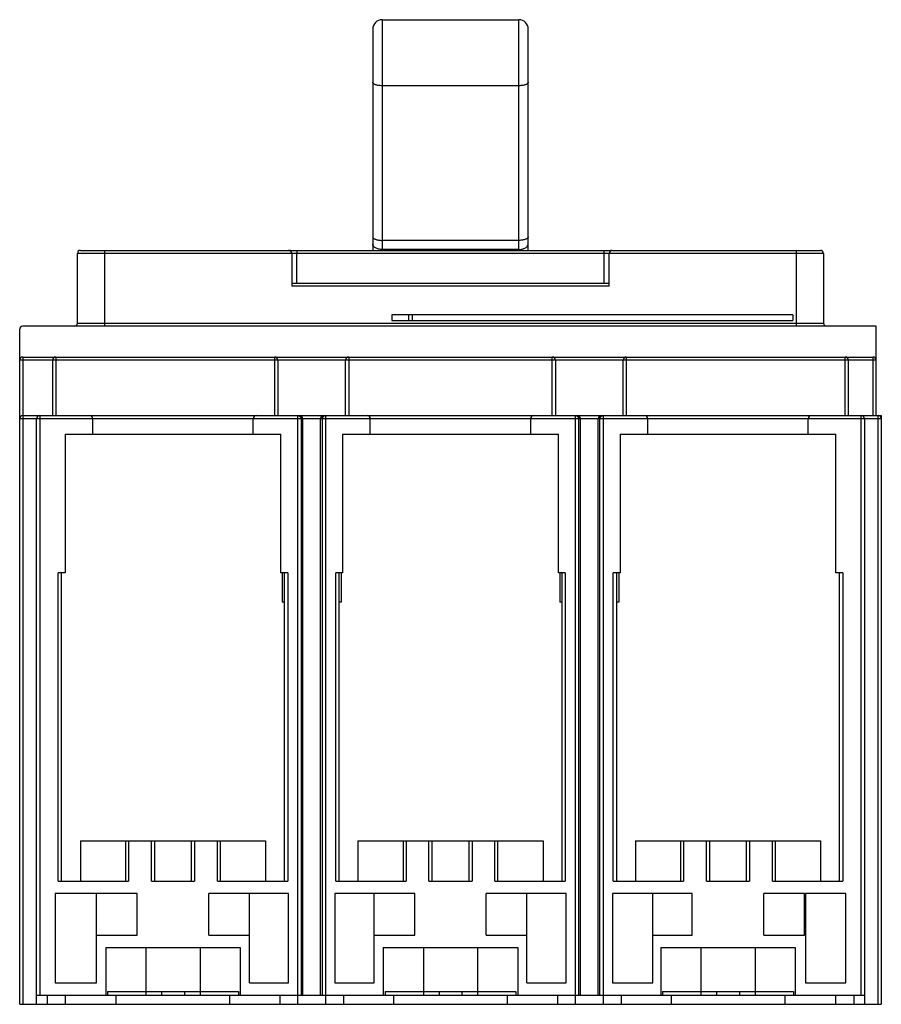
# Model space of a CAD drawing. Header units: millimetres. Extents: x 21 to 161, y 46 to 205.
import ezdxf

# ---------------------------------------------------------------- set-up
doc = ezdxf.new("R2010")
doc.units = ezdxf.units.MM
doc.header["$LTSCALE"] = 16.279879
doc.layers.get('0').update_dxf_attribs({"linetype": 'CONTINUOUS'})

msp = doc.modelspace()

# ---------------------------------------------------------------- linework, layer by layer
at = {"color": 7, "linetype": 'Continuous'}
for p, q in [((79.64, 205.35), (79.64, 167.92)), ((79.64, 205.35), (101.84, 205.35)), ((101.84, 167.92), (101.84, 205.35)), ((78.14, 203.85), (78.14, 167.92)), ((103.34, 167.92), (103.34, 203.85)), ((101.84, 194.64), (79.64, 194.64)), ((101.84, 169.55), (79.64, 169.55)), ((30.75, 167.92), (150.73, 167.92)), ((34.65, 167.92), (34.65, 155.62)), ((65.81, 167.92), (65.81, 167.42)), ((101.84, 168.07), (79.64, 168.07)), ((115.68, 162.62), (115.68, 167.92)), ((146.84, 155.62), (146.84, 167.92)), ((30.25, 156.12), (30.25, 167.42)), ((151.23, 167.42), (30.25, 167.42)), ((65, 167.42), (65, 162.12)), ((65.8, 162.62), (65.81, 167.42)), ((116.48, 162.12), (116.48, 167.42)), ((151.23, 167.42), (151.23, 156.12)), ((65, 162.62), (116.48, 162.62)), ((116.48, 162.12), (65, 162.12)), ((81.24, 157.45), (81.24, 156.57)), ((146.24, 157.45), (81.24, 157.45)), ((81.24, 156.57), (146.24, 156.57)), ((83.94, 157.45), (83.94, 156.57)), ((84.54, 157.45), (84.54, 156.57)), ((146.24, 157.45), (146.24, 156.57)), ((20.89, 45.62), (20.89, 155.12)), ((159.75, 155.62), (21.39, 155.62)), ((30.25, 156.12), (151.23, 156.12)), ((159.75, 141.12), (159.75, 155.62)), ((21.39, 150.62), (21.39, 45.62)), ((21.39, 150.62), (159.25, 150.62)), ((26.74, 150.62), (26.74, 141.12)), ((62.24, 141.12), (62.24, 150.62)), ((74.24, 150.62), (74.24, 141.12)), ((107.24, 141.12), (107.24, 150.62)), ((119.24, 150.62), (119.24, 141.12)), ((154.74, 141.12), (154.74, 150.62)), ((159.25, 141.12), (159.25, 150.62)), ((159.75, 150.12), (20.89, 150.12)), ((26.24, 141.12), (26.24, 150.12)), ((62.74, 150.12), (62.74, 141.12)), ((73.74, 141.12), (73.74, 150.12)), ((107.74, 150.12), (107.74, 141.12)), ((118.74, 141.12), (118.74, 150.12)), ((155.24, 150.12), (155.24, 141.12)), ((58.73, 140.62), (20.89, 140.62)), ((21.39, 141.12), (59.23, 141.12)), ((23.64, 45.62), (23.64, 140.62)), ((24.14, 141.12), (24.14, 47.12)), ((32.74, 138.12), (32.74, 140.62)), ((58.74, 138.12), (58.74, 140.62)), ((103.73, 140.62), (58.74, 140.62)), ((59.24, 141.12), (104.23, 141.12)), ((66.01, 47.12), (66.01, 141.12)), ((66.51, 140.62), (66.51, 47.12)), ((66.8, 47.12), (66.8, 140.62)), ((69.68, 47.12), (69.68, 140.62)), ((69.97, 47.12), (69.97, 140.62)), ((70.47, 141.12), (70.47, 47.12)), ((77.74, 138.12), (77.74, 140.62)), ((103.74, 138.12), (103.74, 140.62)), ((148.73, 140.62), (103.74, 140.62)), ((104.24, 141.12), (149.23, 141.12)), ((111.01, 47.12), (111.01, 141.12)), ((111.51, 140.62), (111.51, 47.12)), ((111.8, 47.12), (111.8, 140.62)), ((114.68, 47.12), (114.68, 140.62)), ((114.97, 47.12), (114.97, 140.62)), ((115.47, 141.12), (115.47, 47.12)), ((122.74, 138.12), (122.74, 140.62)), ((160.59, 140.62), (148.74, 140.62)), ((148.74, 138.12), (148.74, 140.62)), ((149.24, 141.12), (160.59, 141.12)), ((157.34, 47.12), (157.34, 141.12)), ((157.84, 140.62), (157.84, 45.62)), ((160.09, 45.62), (160.09, 141.12)), ((160.59, 141.12), (160.59, 45.62)), ((28.24, 138.12), (28.24, 115.62)), ((28.24, 138.12), (63.24, 138.12)), ((63.24, 115.62), (63.24, 138.12)), ((73.24, 138.12), (73.24, 115.62)), ((73.24, 138.12), (108.24, 138.12)), ((108.24, 115.62), (108.24, 138.12)), ((118.24, 138.12), (153.24, 138.12)), ((118.24, 138.12), (118.24, 115.62)), ((153.24, 115.62), (153.24, 138.12)), ((27.14, 65.62), (27.14, 115.62)), ((28.24, 115.62), (27.14, 115.62)), ((27.64, 115.62), (27.64, 65.62)), ((64.34, 115.62), (63.24, 115.62)), ((63.46, 115.62), (63.46, 110.84)), ((63.84, 65.62), (63.84, 115.62)), ((64.34, 115.62), (64.34, 65.62)), ((72.14, 65.62), (72.14, 115.62)), ((73.24, 115.62), (72.14, 115.62)), ((72.64, 115.62), (72.64, 65.62)), ((73.02, 115.62), (73.02, 110.84)), ((109.34, 115.62), (108.24, 115.62)), ((108.46, 115.62), (108.46, 110.84)), ((108.84, 65.62), (108.84, 115.62)), ((109.34, 115.62), (109.34, 65.62)), ((118.24, 115.62), (117.14, 115.62)), ((117.14, 65.62), (117.14, 115.62)), ((117.64, 115.62), (117.64, 65.62)), ((118.02, 115.62), (118.02, 110.84)), ((154.34, 115.62), (153.24, 115.62)), ((153.84, 65.62), (153.84, 115.62)), ((154.34, 115.62), (154.34, 65.62)), ((63.84, 110.84), (63.46, 110.84)), ((73.02, 110.84), (72.64, 110.84)), ((108.84, 110.84), (108.46, 110.84)), ((118.02, 110.84), (117.64, 110.84)), ((30.74, 72.12), (30.74, 65.62)), ((30.74, 72.12), (60.74, 72.12)), ((38.1, 65.62), (38.1, 72.12)), ((38.53, 72.12), (38.53, 65.62)), ((42.24, 65.62), (42.24, 72.12)), ((42.74, 72.12), (42.74, 65.62)), ((48.74, 65.62), (48.74, 72.12)), ((49.24, 72.12), (49.24, 65.62)), ((52.95, 65.62), (52.95, 72.12)), ((53.38, 72.12), (53.38, 65.62)), ((60.74, 72.12), (60.74, 65.62)), ((75.74, 72.12), (105.74, 72.12)), ((75.74, 72.12), (75.74, 65.62)), ((83.1, 65.62), (83.1, 72.12)), ((83.53, 72.12), (83.53, 65.62)), ((87.24, 65.62), (87.24, 72.12)), ((87.74, 72.12), (87.74, 65.62)), ((93.74, 65.62), (93.74, 72.12)), ((94.24, 72.12), (94.24, 65.62)), ((97.95, 65.62), (97.95, 72.12)), ((98.38, 72.12), (98.38, 65.62)), ((105.74, 72.12), (105.74, 65.62)), ((120.74, 72.12), (150.74, 72.12)), ((120.74, 72.12), (120.74, 65.62)), ((128.1, 65.62), (128.1, 72.12)), ((128.53, 72.12), (128.53, 65.62)), ((132.24, 65.62), (132.24, 72.12)), ((132.74, 72.12), (132.74, 65.62)), ((138.74, 65.62), (138.74, 72.12)), ((139.24, 72.12), (139.24, 65.62)), ((142.95, 65.62), (142.95, 72.12)), ((143.38, 72.12), (143.38, 65.62)), ((150.74, 72.12), (150.74, 65.62)), ((27.14, 65.62), (38.53, 65.62)), ((42.24, 65.62), (49.24, 65.62)), ((52.95, 65.62), (64.34, 65.62)), ((72.14, 65.62), (83.53, 65.62)), ((87.24, 65.62), (94.24, 65.62)), ((97.95, 65.62), (109.34, 65.62)), ((117.14, 65.62), (128.53, 65.62)), ((132.24, 65.62), (139.24, 65.62)), ((142.95, 65.62), (154.34, 65.62)), ((26.64, 63.62), (26.64, 49.12)), ((39.94, 63.62), (26.64, 63.62)), ((33.34, 49.12), (33.34, 63.62)), ((39.94, 56.82), (39.94, 63.62)), ((64.49, 63.62), (51.54, 63.62)), ((51.54, 56.82), (51.54, 63.62)), ((58.14, 49.12), (58.14, 63.62)), ((64.49, 49.12), (64.49, 63.62)), ((84.94, 63.62), (71.99, 63.62)), ((71.99, 63.62), (71.99, 49.12)), ((78.34, 49.12), (78.34, 63.62)), ((84.94, 56.82), (84.94, 63.62)), ((109.49, 63.62), (96.54, 63.62)), ((96.54, 56.82), (96.54, 63.62)), ((103.14, 49.12), (103.14, 63.62)), ((109.49, 49.12), (109.49, 63.62)), ((129.94, 63.62), (116.99, 63.62)), ((116.99, 63.62), (116.99, 49.12)), ((123.52, 49.12), (123.52, 63.62)), ((129.94, 56.82), (129.94, 63.62)), ((148.14, 63.62), (141.54, 63.62)), ((141.54, 56.82), (141.54, 63.62)), ((148.14, 56.82), (148.14, 63.62)), ((154.84, 63.62), (148.32, 63.62)), ((148.32, 63.62), (148.32, 49.12)), ((154.84, 49.12), (154.84, 63.62)), ((33.34, 56.82), (39.94, 56.82)), ((51.54, 56.82), (58.14, 56.82)), ((78.34, 56.82), (84.94, 56.82)), ((96.54, 56.82), (103.14, 56.82)), ((123.52, 56.82), (129.94, 56.82)), ((141.54, 56.82), (148.14, 56.82)), ((34.84, 54.82), (56.64, 54.82)), ((34.84, 54.82), (34.84, 47.12)), ((41.35, 54.82), (41.35, 47.12)), ((50.13, 54.82), (50.13, 47.12)), ((56.64, 54.82), (56.64, 47.12)), ((79.84, 54.82), (101.64, 54.82)), ((79.84, 54.82), (79.84, 47.12)), ((86.35, 54.82), (86.35, 47.12)), ((95.13, 54.82), (95.13, 47.12)), ((101.64, 54.82), (101.64, 47.12)), ((124.84, 54.82), (146.64, 54.82)), ((124.84, 54.82), (124.84, 47.12)), ((131.35, 54.82), (131.35, 47.12)), ((140.13, 54.82), (140.13, 47.12)), ((146.64, 54.82), (146.64, 47.12)), ((26.64, 49.12), (33.34, 49.12)), ((58.14, 49.12), (64.49, 49.12)), ((71.99, 49.12), (78.34, 49.12)), ((103.14, 49.12), (109.49, 49.12)), ((116.99, 49.12), (123.52, 49.12)), ((148.32, 49.12), (154.84, 49.12)), ((23.64, 47.12), (157.84, 47.12)), ((25.34, 47.12), (25.34, 45.62)), ((28.27, 47.12), (28.27, 45.62)), ((35.14, 47.72), (56.34, 47.72)), ((35.14, 47.72), (35.14, 47.12)), ((36.55, 45.62), (36.55, 47.12)), ((43.89, 47.72), (43.89, 47.12)), ((47.59, 47.72), (47.59, 47.12)), ((54.93, 47.12), (54.93, 45.62)), ((56.34, 47.72), (56.34, 47.12)), ((63.09, 47.12), (63.09, 45.62)), ((66, 45.62), (66, 47.12)), ((70.48, 47.12), (70.48, 45.62)), ((73.39, 47.12), (73.39, 45.62)), ((80.14, 47.72), (101.34, 47.72)), ((80.14, 47.72), (80.14, 47.12)), ((81.55, 45.62), (81.55, 47.12)), ((88.89, 47.72), (88.89, 47.12)), ((92.59, 47.72), (92.59, 47.12)), ((99.93, 47.12), (99.93, 45.62)), ((101.34, 47.72), (101.34, 47.12)), ((108.09, 47.12), (108.09, 45.62)), ((111, 45.62), (111, 47.12)), ((115.48, 47.12), (115.48, 45.62)), ((118.39, 47.12), (118.39, 45.62)), ((125.14, 47.72), (146.34, 47.72)), ((125.14, 47.72), (125.14, 47.12)), ((126.55, 45.62), (126.55, 47.12)), ((133.89, 47.72), (133.89, 47.12)), ((137.59, 47.72), (137.59, 47.12)), ((144.93, 47.12), (144.93, 45.62)), ((146.34, 47.72), (146.34, 47.12)), ((153.21, 45.62), (153.21, 47.12)), ((156.14, 47.12), (156.14, 45.62)), ((20.89, 45.62), (160.59, 45.62))]:
    msp.add_line(p, q, dxfattribs=at)
for centre, radius, start, end in [((79.64, 203.85), 1.5, 90, 180), ((101.84, 203.85), 1.5, 0, 90), ((30.75, 167.42), 0.5, 90, 180), ((64.5, 167.42), 0.5, 0, 90), ((116.98, 167.42), 0.5, 90, 180), ((150.73, 167.42), 0.5, 0, 90), ((21.39, 155.12), 0.5, 90, 180), ((29.75, 156.12), 0.5, 270, 360), ((151.73, 156.12), 0.5, 180, 240), ((21.39, 150.12), 0.5, 90, 180), ((26.74, 150.12), 0.5, 90, 180), ((62.24, 150.12), 0.5, 0, 90), ((74.24, 150.12), 0.5, 90, 180), ((107.24, 150.12), 0.5, 0, 90), ((119.24, 150.12), 0.5, 90, 180), ((154.74, 150.12), 0.5, 0, 90), ((159.25, 150.12), 0.5, 0, 90), ((21.39, 140.62), 0.5, 90, 180), ((24.14, 140.62), 0.5, 90, 180), ((32.24, 140.62), 0.5, 0, 90), ((59.24, 140.62), 0.5, 90, 180), ((70.17, 140.62), 0.493, 171.1153, 179.9512), ((77.24, 140.62), 0.5, 0, 90), ((104.24, 140.62), 0.5, 90, 180), ((111.3, 140.62), 0.499, 359.9962, 89.9915), ((122.24, 140.62), 0.5, 0, 90), ((149.24, 140.62), 0.5, 90, 180), ((157.34, 140.62), 0.5, 0, 90), ((160.09, 140.62), 0.5, 0, 90)]:
    msp.add_arc(centre, radius, start, end, dxfattribs=at)
for points, knots in [([(79.64, 194.64), (79.45, 194.64), (79.17, 194.66), (78.81, 194.72), (78.59, 194.79), (78.4, 194.87), (78.26, 194.97), (78.17, 195.08), (78.14, 195.16), (78.14, 195.2)], [0, 0, 0, 0, 0.338556, 0.494161, 0.633928, 0.754401, 0.853932, 0.933636, 1, 1, 1, 1]), ([(103.34, 195.2), (103.34, 195.16), (103.32, 195.08), (103.22, 194.97), (103.08, 194.87), (102.89, 194.79), (102.67, 194.72), (102.31, 194.66), (102.03, 194.64), (101.84, 194.64)], [0, 0, 0, 0, 0.066364, 0.146068, 0.245599, 0.366072, 0.505839, 0.661444, 1, 1, 1, 1]), ([(78.14, 170.15), (78.14, 170.11), (78.16, 170.02), (78.26, 169.91), (78.4, 169.8), (78.67, 169.68), (79.09, 169.58), (79.45, 169.55), (79.64, 169.55)], [0, 0, 0, 0, 0.06974, 0.151708, 0.252239, 0.372661, 0.665304, 1, 1, 1, 1]), ([(103.34, 170.15), (103.34, 170.11), (103.32, 170.02), (103.22, 169.91), (103.08, 169.8), (102.81, 169.68), (102.39, 169.58), (102.03, 169.55), (101.84, 169.55)], [0, 0, 0, 0, 0.069737, 0.1517, 0.252233, 0.372661, 0.665314, 1, 1, 1, 1]), ([(79.64, 168.07), (79.46, 168.07), (79.09, 168.11), (78.66, 168.27), (78.39, 168.47), (78.21, 168.67), (78.14, 168.86), (78.14, 168.98)], [0, 0, 0, 0, 0.291266, 0.57791, 0.704893, 0.816977, 1, 1, 1, 1]), ([(101.84, 168.07), (102.03, 168.07), (102.39, 168.11), (102.82, 168.27), (103.09, 168.47), (103.27, 168.67), (103.34, 168.86), (103.34, 168.98)], [0, 0, 0, 0, 0.291266, 0.57791, 0.704893, 0.816977, 1, 1, 1, 1]), ([(66.01, 141.12), (66.14, 141.12), (66.4, 141.02), (66.51, 140.75), (66.51, 140.62)], [0, 0, 0, 0, 0.49985, 1, 1, 1, 1]), ([(66.8, 140.62), (66.8, 140.75), (66.7, 141.01), (66.43, 141.12), (66.3, 141.12)], [0, 0, 0, 0, 0.499718, 1, 1, 1, 1]), ([(70.18, 141.12), (70.09, 141.12), (69.91, 141.08), (69.79, 140.95), (69.74, 140.87)], [0, 0, 0, 0, 0.499908, 1, 1, 1, 1]), ([(69.97, 140.62), (69.97, 140.75), (70.08, 141.01), (70.34, 141.12), (70.47, 141.12)], [0, 0, 0, 0, 0.49959, 1, 1, 1, 1]), ([(111.01, 141.12), (111.14, 141.12), (111.4, 141.01), (111.51, 140.75), (111.51, 140.62)], [0, 0, 0, 0, 0.500078, 1, 1, 1, 1]), ([(115.18, 141.12), (115.05, 141.12), (114.78, 141.01), (114.68, 140.75), (114.68, 140.62)], [0, 0, 0, 0, 0.500288, 1, 1, 1, 1]), ([(114.97, 140.62), (114.97, 140.75), (115.08, 141.02), (115.34, 141.12), (115.47, 141.12)], [0, 0, 0, 0, 0.50015, 1, 1, 1, 1])]:
    msp.add_open_spline(points, degree=3, knots=knots, dxfattribs=at)
msp.add_open_spline([(69.74, 140.87), (69.71, 140.82), (69.69, 140.76), (69.68, 140.7)], degree=3, dxfattribs=at)

doc.saveas('drawing.dxf')
